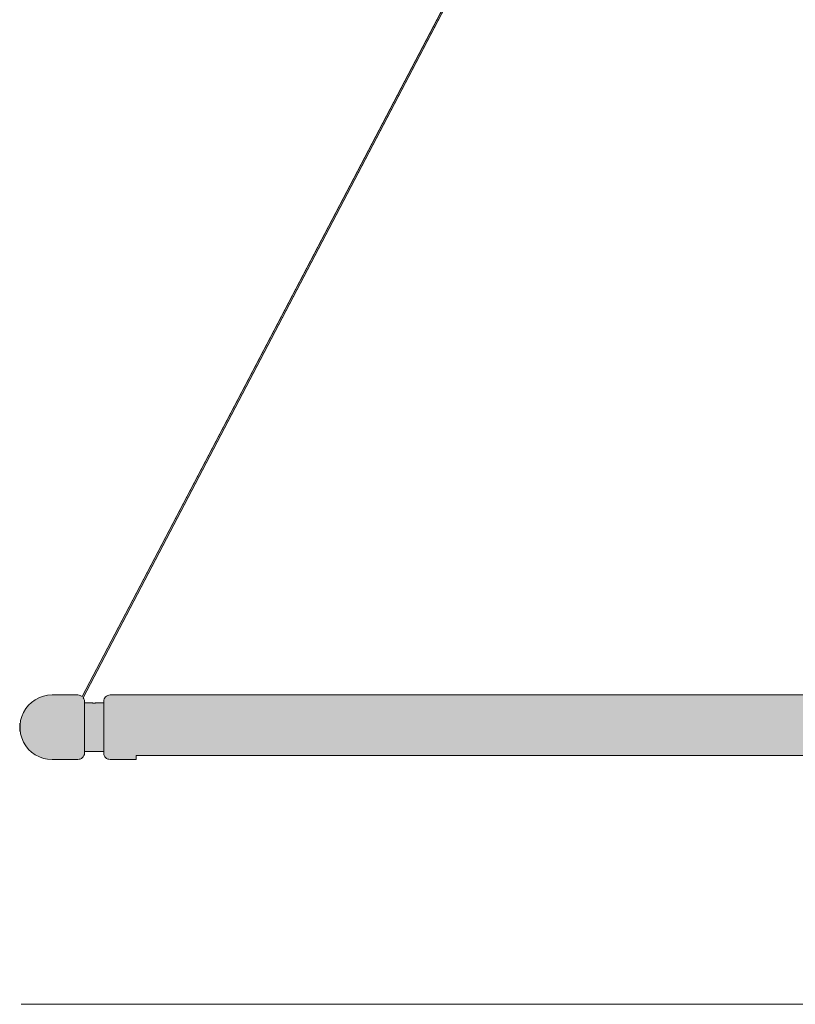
# Model space of a CAD drawing. Header units: millimetres. Extents: x 37 to 169, y -197 to -96.
# Tile 1 of 6: x 37 to 77, y -197 to -146. Entities that reach past the tile are written whole.
import ezdxf

# ---------------------------------------------------------------- set-up
doc = ezdxf.new("R2010")
doc.units = ezdxf.units.MM
doc.header["$MEASUREMENT"] = 0
doc.layers.add('Capa 1', color=7, linetype='Continuous', lineweight=0)

# ---------------------------------------------------------------- blocks, each defined once
blk = doc.blocks.new('Block_1')
at = {"layer": 'Capa 1', "true_color": 0xf6f6f6, "transparency": 33554687}
h = blk.add_hatch(color=7, dxfattribs=at)
h.dxf.hatch_style = 2
h.paths.add_polyline_path([(40.342, -182.409), (40.342, -182.616), (40.342, -182.806), (40.342, -183.008), (40.342, -183.204), (40.342, -183.376), (40.342, -183.536), (40.342, -183.684), (40.342, -183.803), (40.342, -183.904), (40.342, -183.963), (40.342, -183.981), (40.342, -184.022), (40.342, -184.04), (40.342, -184.111), (40.312, -184.171), (40.282, -184.23), (40.253, -184.272), (40.193, -184.319), (40.134, -184.349), (40.075, -184.361), (40.004, -184.372), (38.68, -184.372), (38.449, -184.361), (38.229, -184.319), (38.022, -184.23), (37.814, -184.123), (37.624, -183.993), (37.464, -183.85), (37.316, -183.672), (37.197, -183.482), (37.114, -183.257), (37.055, -183.055), (37.025, -182.818), (37.025, -182.598), (37.055, -182.367), (37.114, -182.159), (37.197, -181.94), (37.316, -181.75), (37.464, -181.572), (37.624, -181.424), (37.814, -181.293), (38.022, -181.174), (38.229, -181.103), (38.449, -181.056), (38.68, -181.044), (39.386, -181.044), (39.416, -181.044), (39.446, -181.044), (39.487, -181.044), (39.505, -181.044), (39.547, -181.044), (39.594, -181.044), (39.624, -181.044), (39.636, -181.044), (40.004, -181.044), (40.075, -181.056), (40.134, -181.074), (40.193, -181.103), (40.223, -181.115), (76.226, -112.479), (76.268, -112.479), (76.309, -112.479), (40.282, -181.192), (40.312, -181.252), (40.342, -181.311), (40.342, -181.382), (40.342, -181.4), (40.342, -181.441), (40.342, -181.453), (40.342, -181.513), (40.342, -181.619), (40.342, -181.732), (40.342, -181.88), (40.342, -182.041), (40.342, -182.219)])
h = blk.add_hatch(color=7, dxfattribs=at)
h.dxf.hatch_style = 2
h.paths.add_polyline_path([(136.176, -183.613), (136.176, -183.744), (136.176, -183.862), (136.176, -183.951), (136.176, -183.963), (136.176, -184.011), (136.176, -184.04), (136.176, -184.111), (136.147, -184.171), (136.117, -184.23), (136.087, -184.272), (136.028, -184.319), (135.969, -184.349), (135.909, -184.361), (135.856, -184.372), (134.515, -184.372), (134.515, -184.361), (134.515, -184.319), (134.515, -184.26), (134.515, -184.171), (43.012, -184.171), (43.012, -184.26), (43.012, -184.319), (43.012, -184.361), (43.012, -184.372), (41.677, -184.372), (41.605, -184.361), (41.546, -184.349), (41.487, -184.319), (41.439, -184.272), (41.398, -184.23), (41.368, -184.171), (41.35, -184.111), (41.338, -184.04), (41.338, -184.011), (41.338, -183.963), (41.338, -183.951), (41.338, -183.862), (41.338, -183.744), (41.338, -183.613), (41.338, -183.465), (41.338, -183.287), (41.338, -183.097), (41.338, -182.907), (41.338, -182.705), (41.338, -182.509), (41.338, -182.32), (41.338, -182.13), (41.338, -181.952), (41.338, -181.809), (41.338, -181.673), (41.338, -181.56), (41.338, -181.471), (41.338, -181.453), (41.338, -181.412), (41.338, -181.382), (41.35, -181.311), (41.368, -181.252), (41.398, -181.192), (41.439, -181.145), (41.487, -181.103), (41.546, -181.074), (41.605, -181.056), (41.677, -181.044), (42.045, -181.044), (42.056, -181.044), (42.086, -181.044), (42.116, -181.044), (42.163, -181.044), (42.205, -181.044), (42.234, -181.044), (42.276, -181.044), (42.294, -181.044), (135.221, -181.044), (135.251, -181.044), (135.28, -181.044), (135.322, -181.044), (135.352, -181.044), (135.399, -181.044), (135.429, -181.044), (135.458, -181.044), (135.47, -181.044), (135.856, -181.044), (135.909, -181.056), (135.969, -181.074), (136.028, -181.103), (136.087, -181.145), (136.117, -181.192), (136.147, -181.252), (136.176, -181.311), (136.176, -181.382), (136.176, -181.412), (136.176, -181.453), (136.176, -181.471), (136.176, -181.56), (136.176, -181.673), (136.176, -181.809), (136.176, -181.952), (136.176, -182.13), (136.176, -182.32), (136.176, -182.509), (136.176, -182.705), (136.176, -182.907), (136.176, -183.097), (136.176, -183.287), (136.176, -183.465)])
h = blk.add_hatch(color=7, dxfattribs=at)
h.dxf.hatch_style = 2
h.paths.add_polyline_path([(40.342, -182.616), (40.342, -182.409), (40.342, -182.219), (40.342, -182.041), (40.342, -181.88), (40.342, -181.732), (40.342, -181.619), (40.342, -181.513), (40.342, -181.453), (40.769, -181.453), (40.781, -181.471), (40.799, -181.471), (40.822, -181.471), (40.852, -181.471), (40.882, -181.471), (40.899, -181.471), (40.911, -181.453), (40.929, -181.453), (41.338, -181.453), (41.338, -181.471), (41.338, -181.56), (41.338, -181.673), (41.338, -181.809), (41.338, -181.952), (41.338, -182.13), (41.338, -182.32), (41.338, -182.509), (41.338, -182.705), (41.338, -182.907), (41.338, -183.097), (41.338, -183.287), (41.338, -183.465), (41.338, -183.613), (41.338, -183.744), (41.338, -183.862), (41.338, -183.951), (41.338, -183.963), (40.342, -183.963), (40.342, -183.904), (40.342, -183.803), (40.342, -183.684), (40.342, -183.536), (40.342, -183.376), (40.342, -183.204), (40.342, -183.008), (40.342, -182.806)])
at = {"layer": 'Capa 1'}
for points in [[(76.309, -112.479), (40.282, -181.192), (40.312, -181.252), (40.342, -181.311), (40.342, -181.382), (40.342, -181.4), (40.342, -181.441), (40.342, -181.453), (40.342, -181.513), (40.342, -181.619), (40.342, -181.732), (40.342, -181.88), (40.342, -182.041), (40.342, -182.219), (40.342, -182.409), (40.342, -182.616), (40.342, -182.806), (40.342, -183.008), (40.342, -183.204), (40.342, -183.376), (40.342, -183.536), (40.342, -183.684), (40.342, -183.803), (40.342, -183.904), (40.342, -183.963), (40.342, -183.981), (40.342, -184.022), (40.342, -184.04), (40.342, -184.111), (40.312, -184.171), (40.282, -184.23), (40.253, -184.272), (40.193, -184.319), (40.134, -184.349), (40.075, -184.361), (40.004, -184.372), (38.68, -184.372), (38.449, -184.361), (38.229, -184.319), (38.022, -184.23), (37.814, -184.123), (37.624, -183.993), (37.464, -183.85), (37.316, -183.672), (37.197, -183.482), (37.114, -183.257), (37.055, -183.055), (37.025, -182.818), (37.025, -182.598), (37.055, -182.367), (37.114, -182.159), (37.197, -181.94), (37.316, -181.75), (37.464, -181.572), (37.624, -181.424), (37.814, -181.293), (38.022, -181.174), (38.229, -181.103), (38.449, -181.056), (38.68, -181.044), (39.386, -181.044), (39.416, -181.044), (39.446, -181.044), (39.487, -181.044), (39.505, -181.044), (39.547, -181.044), (39.594, -181.044), (39.624, -181.044), (39.636, -181.044), (40.004, -181.044), (40.075, -181.056), (40.134, -181.074), (40.193, -181.103), (40.223, -181.115), (76.226, -112.479)], [(134.515, -184.171), (43.012, -184.171), (43.012, -184.26), (43.012, -184.319), (43.012, -184.361), (43.012, -184.372), (41.677, -184.372), (41.605, -184.361), (41.546, -184.349), (41.487, -184.319), (41.439, -184.272), (41.398, -184.23), (41.368, -184.171), (41.35, -184.111), (41.338, -184.04), (41.338, -184.011), (41.338, -183.963), (41.338, -183.951), (41.338, -183.862), (41.338, -183.744), (41.338, -183.613), (41.338, -183.465), (41.338, -183.287), (41.338, -183.097), (41.338, -182.907), (41.338, -182.705), (41.338, -182.509), (41.338, -182.32), (41.338, -182.13), (41.338, -181.952), (41.338, -181.809), (41.338, -181.673), (41.338, -181.56), (41.338, -181.471), (41.338, -181.453), (41.338, -181.412), (41.338, -181.382), (41.35, -181.311), (41.368, -181.252), (41.398, -181.192), (41.439, -181.145), (41.487, -181.103), (41.546, -181.074), (41.605, -181.056), (41.677, -181.044), (42.045, -181.044), (42.056, -181.044), (42.086, -181.044), (42.116, -181.044), (42.163, -181.044), (42.205, -181.044), (42.234, -181.044), (42.276, -181.044), (42.294, -181.044), (135.221, -181.044)]]:
    blk.add_lwpolyline(points, dxfattribs=at)
blk.add_lwpolyline([(40.342, -182.616), (40.342, -182.409), (40.342, -182.219), (40.342, -182.041), (40.342, -181.88), (40.342, -181.732), (40.342, -181.619), (40.342, -181.513), (40.342, -181.453), (40.769, -181.453), (40.781, -181.471), (40.799, -181.471), (40.822, -181.471), (40.852, -181.471), (40.882, -181.471), (40.899, -181.471), (40.911, -181.453), (40.929, -181.453), (41.338, -181.453), (41.338, -181.471), (41.338, -181.56), (41.338, -181.673), (41.338, -181.809), (41.338, -181.952), (41.338, -182.13), (41.338, -182.32), (41.338, -182.509), (41.338, -182.705), (41.338, -182.907), (41.338, -183.097), (41.338, -183.287), (41.338, -183.465), (41.338, -183.613), (41.338, -183.744), (41.338, -183.862), (41.338, -183.951), (41.338, -183.963), (40.342, -183.963), (40.342, -183.904), (40.342, -183.803), (40.342, -183.684), (40.342, -183.536), (40.342, -183.376), (40.342, -183.204), (40.342, -183.008), (40.342, -182.806)], close=True, dxfattribs=at)
blk = doc.blocks.new('Block_2')
at = {"layer": 'Capa 1', "color": 98, "lineweight": 18, "true_color": 0x000100}
for p, q in [((76.226, -112.479), (40.223, -181.115)), ((40.282, -181.192), (76.309, -112.479)), ((39.386, -181.044), (38.68, -181.044)), ((40.004, -181.044), (39.636, -181.044)), ((42.045, -181.044), (41.677, -181.044)), ((135.221, -181.044), (42.294, -181.044)), ((40.769, -181.453), (40.342, -181.453)), ((41.338, -181.453), (40.929, -181.453)), ((40.342, -183.963), (41.338, -183.963)), ((43.012, -184.171), (134.515, -184.171)), ((38.68, -184.372), (40.004, -184.372)), ((41.677, -184.372), (43.012, -184.372))]:
    blk.add_line(p, q, dxfattribs=at)
at = {"layer": 'Capa 1', "color": 9, "lineweight": 18, "true_color": 0xc1c0c0}
blk.add_line((37.007, -182.925), (37.007, -182.498), dxfattribs=at)
at = {"layer": 'Capa 1', "color": 98, "lineweight": 18, "true_color": 0x000100}
for points in [[(38.68, -181.044), (38.449, -181.056), (38.229, -181.103), (38.022, -181.174), (37.814, -181.293), (37.624, -181.424), (37.464, -181.572), (37.316, -181.75), (37.197, -181.94), (37.114, -182.159), (37.055, -182.367), (37.025, -182.598), (37.025, -182.818), (37.055, -183.055), (37.114, -183.257), (37.197, -183.482), (37.316, -183.672), (37.464, -183.85), (37.624, -183.993), (37.814, -184.123), (38.022, -184.23), (38.229, -184.319), (38.449, -184.361), (38.68, -184.372)], [(39.386, -181.044), (39.416, -181.044), (39.446, -181.044), (39.487, -181.044), (39.505, -181.044)], [(39.505, -181.044), (39.547, -181.044), (39.594, -181.044), (39.624, -181.044), (39.636, -181.044)], [(40.223, -181.115), (40.193, -181.103), (40.134, -181.074), (40.075, -181.056), (40.004, -181.044)], [(41.677, -181.044), (41.605, -181.056), (41.546, -181.074), (41.487, -181.103), (41.439, -181.145), (41.398, -181.192), (41.368, -181.252), (41.35, -181.311), (41.338, -181.382)], [(42.045, -181.044), (42.056, -181.044), (42.086, -181.044), (42.116, -181.044), (42.163, -181.044), (42.205, -181.044), (42.234, -181.044), (42.276, -181.044), (42.294, -181.044)], [(40.342, -181.382), (40.342, -181.311), (40.312, -181.252), (40.282, -181.192)], [(40.342, -181.382), (40.342, -181.4), (40.342, -181.441), (40.342, -181.453), (40.342, -181.513), (40.342, -181.619), (40.342, -181.732), (40.342, -181.88), (40.342, -182.041), (40.342, -182.219), (40.342, -182.409), (40.342, -182.616), (40.342, -182.806), (40.342, -183.008), (40.342, -183.204), (40.342, -183.376), (40.342, -183.536), (40.342, -183.684), (40.342, -183.803), (40.342, -183.904), (40.342, -183.963), (40.342, -183.981), (40.342, -184.022), (40.342, -184.04)], [(40.769, -181.453), (40.781, -181.471), (40.799, -181.471), (40.822, -181.471), (40.852, -181.471), (40.882, -181.471), (40.899, -181.471), (40.911, -181.453), (40.929, -181.453)], [(41.338, -184.04), (41.338, -184.011), (41.338, -183.963), (41.338, -183.951), (41.338, -183.862), (41.338, -183.744), (41.338, -183.613), (41.338, -183.465), (41.338, -183.287), (41.338, -183.097), (41.338, -182.907), (41.338, -182.705), (41.338, -182.509), (41.338, -182.32), (41.338, -182.13), (41.338, -181.952), (41.338, -181.809), (41.338, -181.673), (41.338, -181.56), (41.338, -181.471), (41.338, -181.453), (41.338, -181.412), (41.338, -181.382)], [(40.004, -184.372), (40.075, -184.361), (40.134, -184.349), (40.193, -184.319), (40.253, -184.272), (40.282, -184.23), (40.312, -184.171), (40.342, -184.111), (40.342, -184.04)], [(41.338, -184.04), (41.35, -184.111), (41.368, -184.171), (41.398, -184.23), (41.439, -184.272), (41.487, -184.319), (41.546, -184.349), (41.605, -184.361), (41.677, -184.372)], [(43.012, -184.372), (43.012, -184.361), (43.012, -184.319), (43.012, -184.26), (43.012, -184.171)]]:
    blk.add_lwpolyline(points, dxfattribs=at)
blk = doc.blocks.new('Block_0')
at = {"layer": 'Capa 1'}
for name in ['Block_2', 'Block_1']:
    blk.add_blockref(name, (0, 0), dxfattribs=at)

msp = doc.modelspace()

# ---------------------------------------------------------------- linework, layer by layer
at = {"layer": 'Capa 1', "color": 250, "lineweight": 18, "true_color": 0x1d1d1b}
msp.add_line((140.046, -196.984), (37.083, -196.984), dxfattribs=at)

# ---------------------------------------------------------------- block references
at = {"layer": 'Capa 1'}
msp.add_blockref('Block_0', (0, 0), dxfattribs=at)

doc.saveas('drawing.dxf')
